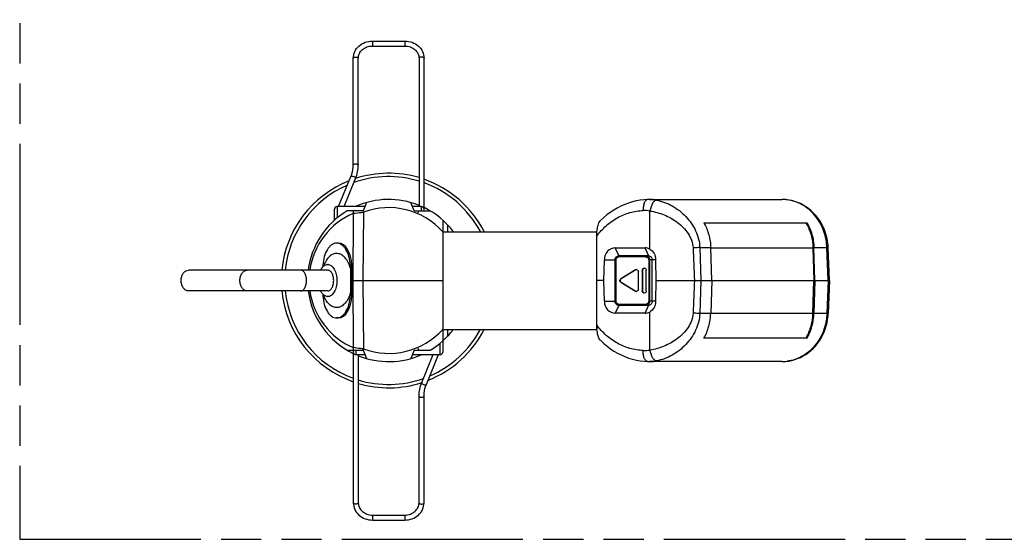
# Model space of a CAD drawing. Header units: millimetres. Extents: x 0 to 210, y 0 to 297.
# Tile 3 of 12: x 50 to 97, y 133 to 158. Entities that reach past the tile are written whole.
import ezdxf

# ---------------------------------------------------------------- set-up
doc = ezdxf.new("R2010")
doc.units = ezdxf.units.MM
doc.header["$LTSCALE"] = 19.36
doc.linetypes.add('PHANTOM', pattern=[0.8, 0.45, -0.05, 0.1, -0.05, 0.1, -0.05])
doc.layers.get('0').update_dxf_attribs({"linetype": 'CONTINUOUS'})
doc.layers.add('DEFAULT_3', color=7, linetype='PHANTOM')

msp = doc.modelspace()

# ---------------------------------------------------------------- linework, layer by layer
at = {"color": 9, "linetype": 'Continuous'}
for p, q in [((67.091, 156.653), (67.091, 156.413)), ((68.651, 156.653), (68.651, 156.413)), ((65.391, 148.69), (65.391, 148.14)), ((69.451, 148.48), (69.451, 148.69)), ((66.171, 148.357), (66.142, 145.13)), ((66.663, 148.422), (66.633, 145.13)), ((66.663, 148.422), (66.642, 148.48)), ((80.424, 146.646), (80.438, 148.474)), ((70.721, 147.48), (70.721, 147.793)), ((78.935, 146.329), (78.768, 146.703)), ((80.367, 146.329), (80.2, 146.703)), ((82.833, 146.713), (83.357, 146.713)), ((82.833, 146.713), (82.889, 145.13)), ((83.357, 146.711), (88.274, 146.711)), ((88.319, 146.713), (88.949, 146.713)), ((88.949, 146.713), (89.006, 146.715)), ((89.011, 145.13), (88.949, 146.713)), ((66.1, 145.873), (66.028, 145.873)), ((78.243, 146.13), (78.816, 146.13)), ((78.782, 144.13), (78.782, 146.13)), ((78.816, 144.13), (78.816, 146.13)), ((78.97, 146.28), (80.196, 146.28)), ((80.708, 146.13), (80.378, 146.13)), ((80.378, 146.13), (80.378, 144.13)), ((80.421, 146.13), (80.421, 144.13)), ((79.735, 145.644), (79.751, 145.644)), ((80.068, 145.63), (80.083, 145.63)), ((66.142, 145.13), (66.171, 141.904)), ((66.633, 145.13), (66.663, 141.838)), ((79.032, 145.217), (79.048, 145.217)), ((79.032, 145.044), (79.048, 145.044)), ((82.889, 145.13), (82.833, 143.548)), ((89.011, 145.13), (88.949, 143.548)), ((79.735, 144.617), (79.751, 144.617)), ((80.083, 144.63), (80.068, 144.63)), ((66.1, 144.387), (66.028, 144.387)), ((78.243, 144.13), (78.816, 144.13)), ((80.196, 143.98), (78.97, 143.98)), ((80.708, 144.13), (80.378, 144.13)), ((78.935, 143.932), (78.768, 143.558)), ((80.2, 143.558), (80.367, 143.932)), ((80.438, 141.787), (80.424, 143.614)), ((83.357, 143.548), (82.833, 143.548)), ((88.274, 143.549), (83.357, 143.549)), ((88.949, 143.548), (88.319, 143.548)), ((89.006, 143.545), (88.949, 143.548)), ((70.721, 142.468), (70.721, 142.78)), ((70.351, 141.57), (70.351, 142.121)), ((66.291, 141.78), (66.291, 141.57)), ((66.642, 141.78), (66.647, 141.795)), ((66.647, 141.795), (66.663, 141.838)), ((67.091, 133.847), (67.091, 133.607)), ((68.651, 133.847), (68.651, 133.607))]:
    msp.add_line(p, q, dxfattribs=at)
at = {"color": 7, "linetype": 'Continuous'}
for p, q in [((67.091, 156.653), (68.651, 156.653)), ((67.091, 156.413), (68.651, 156.413)), ((66.171, 150.686), (66.171, 155.827)), ((66.411, 150.686), (66.411, 155.827)), ((69.331, 155.827), (69.331, 148.69)), ((69.571, 148.48), (69.571, 155.827)), ((65.467, 148.69), (66.059, 150.128)), ((65.726, 148.69), (66.281, 150.037)), ((66.731, 148.69), (65.391, 148.69)), ((66.809, 148.883), (66.646, 148.48)), ((69.096, 148.48), (68.933, 148.883)), ((69.451, 148.69), (69.011, 148.69)), ((80.407, 149.029), (86.789, 149.029)), ((65.271, 148.037), (65.271, 148.57)), ((66.646, 148.48), (65.874, 148.48)), ((69.096, 148.48), (69.868, 148.48)), ((70.471, 148.037), (70.471, 141.69)), ((83.03, 147.905), (87.992, 147.905)), ((70.471, 147.48), (77.888, 147.48)), ((77.861, 147.48), (77.861, 142.78)), ((77.878, 147.268), (77.88, 147.48)), ((65.458, 146.93), (65.371, 146.93)), ((78.768, 146.703), (80.2, 146.703)), ((78.962, 146.33), (80.339, 146.33)), ((83.407, 145.13), (83.357, 146.713)), ((88.274, 146.711), (88.324, 145.13)), ((88.369, 145.13), (88.319, 146.713)), ((89.068, 145.13), (89.006, 146.715)), ((78.219, 145.13), (78.243, 146.13)), ((78.756, 144.13), (78.756, 146.13)), ((80.546, 144.13), (80.546, 146.13)), ((80.708, 146.13), (80.715, 145.13)), ((64.941, 145.63), (58.246, 145.63)), ((79.735, 145.644), (79.032, 145.217)), ((79.751, 145.644), (79.048, 145.217)), ((79.878, 144.704), (79.878, 145.557)), ((80.068, 145.63), (80.068, 144.63)), ((80.083, 145.63), (80.083, 144.63)), ((80.258, 144.63), (80.258, 145.63)), ((66.107, 145.13), (70.471, 145.13)), ((78.219, 145.13), (77.861, 145.13)), ((78.243, 144.13), (78.219, 145.13)), ((79.032, 145.044), (79.735, 144.617)), ((79.048, 145.044), (79.751, 144.617)), ((80.715, 145.13), (80.708, 144.13)), ((80.715, 145.13), (88.324, 145.13)), ((83.407, 145.13), (83.357, 143.548)), ((88.274, 143.549), (88.324, 145.13)), ((88.369, 145.13), (88.319, 143.548)), ((88.369, 145.13), (89.068, 145.13)), ((89.068, 145.13), (89.006, 143.545)), ((64.941, 144.63), (58.246, 144.63)), ((80.2, 143.558), (78.768, 143.558)), ((80.339, 143.93), (78.962, 143.93)), ((65.458, 143.33), (65.371, 143.33)), ((77.878, 142.993), (77.88, 142.78)), ((70.471, 142.78), (77.888, 142.78)), ((87.992, 142.355), (83.03, 142.355)), ((65.874, 141.78), (66.646, 141.78)), ((66.171, 141.78), (66.171, 134.434)), ((66.291, 141.57), (66.731, 141.57)), ((66.411, 141.57), (66.411, 134.434)), ((66.646, 141.78), (66.809, 141.378)), ((69.096, 141.78), (68.933, 141.378)), ((69.011, 141.57), (70.351, 141.57)), ((69.096, 141.78), (69.868, 141.78)), ((69.461, 140.224), (70.016, 141.57)), ((69.683, 140.132), (70.275, 141.57)), ((86.789, 141.231), (80.407, 141.231)), ((69.331, 134.434), (69.331, 139.574)), ((69.571, 134.434), (69.571, 139.574)), ((67.091, 133.847), (68.651, 133.847)), ((67.091, 133.607), (68.651, 133.607))]:
    msp.add_line(p, q, dxfattribs=at)
for points in [[(80.326, 149.028), (80.162, 149.017), (79.971, 148.994), (79.781, 148.959), (79.592, 148.913), (79.406, 148.856), (79.223, 148.788), (79.043, 148.709), (78.867, 148.619), (78.696, 148.519), (78.53, 148.409), (78.369, 148.289), (78.214, 148.159), (78.066, 148.021), (78.045, 148)], [(80.407, 149.029), (80.377, 149.029), (80.335, 149.028), (80.326, 149.028)], [(89.006, 146.715), (88.998, 146.842), (88.979, 147.002), (88.95, 147.16), (88.912, 147.316), (88.864, 147.468), (88.807, 147.617), (88.741, 147.762), (88.666, 147.901), (88.583, 148.034), (88.492, 148.161), (88.393, 148.281), (88.288, 148.394), (88.175, 148.499), (88.057, 148.595), (87.934, 148.682), (87.805, 148.76), (87.673, 148.829), (87.536, 148.888), (87.397, 148.937), (87.256, 148.975), (87.112, 149.003), (86.968, 149.021), (86.823, 149.029), (86.789, 149.029)], [(86.789, 141.231), (86.823, 141.232), (86.968, 141.239), (87.112, 141.257), (87.256, 141.285), (87.397, 141.324), (87.536, 141.373), (87.673, 141.432), (87.805, 141.5), (87.934, 141.578), (88.057, 141.666), (88.175, 141.762), (88.288, 141.866), (88.393, 141.979), (88.492, 142.099), (88.583, 142.226), (88.666, 142.36), (88.741, 142.499), (88.807, 142.643), (88.864, 142.792), (88.912, 142.945), (88.95, 143.1), (88.979, 143.259), (88.998, 143.418), (89.006, 143.545)], [(78.045, 142.261), (78.068, 142.238), (78.216, 142.1), (78.371, 141.97), (78.532, 141.85), (78.698, 141.74), (78.869, 141.64), (79.045, 141.55), (79.225, 141.471), (79.408, 141.403), (79.595, 141.346), (79.783, 141.301), (79.973, 141.266), (80.165, 141.243), (80.326, 141.233)], [(80.326, 141.233), (80.337, 141.232), (80.378, 141.231), (80.407, 141.231)]]:
    msp.add_lwpolyline(points, dxfattribs=at)
for centre, radius, start, end in [((67.871, 145.13), 5, 73.0015, 109.5229), ((67.871, 145.13), 5.161, 73.5526, 107.952), ((67.871, 145.13), 5.161, 111.5602, 174.4376), ((67.871, 145.13), 5, 113.362, 174.256), ((67.871, 145.13), 5, 28.0667, 70.1208), ((67.871, 145.13), 5.161, 27.1155, 70.7579), ((65.391, 148.57), 0.12, 90, 180), ((67.871, 145.13), 3.9, 68.0127, 114.0967), ((69.451, 148.57), 0.12, 0, 90), ((67.871, 145.13), 3.9, 120.7984, 172.6351), ((67.871, 145.13), 3.9, 37.053, 64.1526), ((85.863, 146.704), 2.399, 29.4501, 30.0552), ((80.642, 145.133), 15.946, 177.3397, 177.6338), ((50.091, 145.133), 15.954, 2.1193, 2.6602), ((79.799, 145.564), 0.0932, 112.3318, 121.2574), ((67.871, 145.13), 5.161, 185.5624, 250.7579), ((67.871, 145.13), 5, 185.744, 250.1208), ((67.871, 145.13), 3.9, 187.3679, 244.1526), ((80.642, 145.128), 15.946, 182.3662, 182.6603), ((50.091, 145.128), 15.954, 357.3398, 357.8807), ((67.871, 145.13), 5.161, 291.5602, 332.8845), ((67.871, 145.13), 5, 293.362, 331.9333), ((67.871, 145.13), 3.9, 300.7984, 322.9278), ((85.863, 143.557), 2.399, 329.9448, 330.5499), ((66.291, 141.69), 0.12, 180, 270), ((67.871, 145.13), 3.9, 248.0127, 294.097), ((70.351, 141.69), 0.12, 270, 360), ((67.871, 145.13), 5, 253.0015, 289.5229), ((67.871, 145.13), 5.161, 253.5526, 287.952)]:
    msp.add_arc(centre, radius, start, end, dxfattribs=at)
at = {"color": 9, "linetype": 'Continuous'}
for centre, radius, start, end in [((80.407, 147.1), 1.929, 79.5125, 89.9832), ((86.789, 147.105), 1.925, 88.617, 89.9963), ((86.789, 147.101), 1.928, 86.6001, 88.6169), ((86.788, 147.098), 1.931, 82.6637, 86.5998), ((67.543, 145.137), 3.5, 113.0824, 171.8976), ((67.871, 145.137), 3.5, 42.0247, 110.1868), ((117.709, 127.481), 52.758, 156.5444, 156.6962), ((80.166, 147.003), 1.496, 79.5193, 92.2717), ((67.543, 145.123), 3.5, 188.1018, 246.9177), ((67.871, 145.124), 3.5, 249.814, 317.9738), ((117.433, 162.691), 52.467, 203.3339, 203.4873), ((80.166, 143.258), 1.496, 267.7283, 280.4807), ((80.407, 143.161), 1.929, 270.0168, 280.4875), ((86.789, 143.156), 1.925, 270.0036, 271.378), ((86.789, 143.159), 1.928, 271.3782, 273.3935), ((86.788, 143.162), 1.931, 273.3938, 277.3149)]:
    msp.add_arc(centre, radius, start, end, dxfattribs=at)
at = {"color": 7, "linetype": 'Continuous'}
for centre, major_axis, ratio, start_param, end_param in [((65.441, 145.78), (0.024, 1.15), 0.573402, -1.477747, 0.012216), ((78.764, 146.12), (0.023, 0.582), 0.894526, 0.034894, 1.588234), ((78.948, 146.13), (0.18, 0.11), 0.92616, 0.9892, 1.119315), ((80.196, 146.12), (0.023, 0.582), 0.894526, -0.408587, 0.034894), ((80.531, 146.13), (0.274, -0.167), 0.400327, 2.429881, 2.559996), ((60.83, 145.13), (0.196, 9.199), 0.573402, -1.55858, -1.477747), ((60.83, 145.13), (-0.196, 9.199), 0.573402, -1.663846, -1.583012), ((65.441, 144.48), (-0.024, 1.15), 0.573402, -3.153809, -1.663846), ((78.764, 144.14), (-0.023, 0.582), 0.894526, 1.553358, 3.106699), ((78.948, 144.13), (-0.18, 0.11), 0.92616, -4.260907, -4.130792), ((80.196, 144.14), (-0.023, 0.582), 0.894526, -3.176487, -2.733006), ((80.531, 144.13), (0.274, 0.167), 0.400327, -2.559996, -2.429881)]:
    msp.add_ellipse(centre, major_axis=major_axis, ratio=ratio, start_param=start_param, end_param=end_param, dxfattribs=at)
for points, knots in [([(66.171, 155.827), (66.171, 155.936), (66.222, 156.159), (66.431, 156.433), (66.736, 156.612), (66.973, 156.653), (67.091, 156.653)], [0, 0, 0, 0, 0.239465, 0.485089, 0.739453, 1, 1, 1, 1]), ([(66.411, 155.827), (66.411, 155.902), (66.448, 156.06), (66.601, 156.254), (66.826, 156.383), (67.002, 156.413), (67.091, 156.413)], [0, 0, 0, 0, 0.228973, 0.47103, 0.730001, 1, 1, 1, 1]), ([(68.651, 156.653), (68.77, 156.653), (69.006, 156.612), (69.311, 156.433), (69.521, 156.159), (69.571, 155.936), (69.571, 155.827)], [0, 0, 0, 0, 0.260547, 0.514912, 0.760534, 1, 1, 1, 1]), ([(68.651, 156.413), (68.74, 156.413), (68.916, 156.383), (69.142, 156.254), (69.294, 156.06), (69.331, 155.902), (69.331, 155.827)], [0, 0, 0, 0, 0.269998, 0.52897, 0.771027, 1, 1, 1, 1]), ([(66.059, 150.128), (66.078, 150.173), (66.142, 150.352), (66.171, 150.544), (66.171, 150.686)], [0, 0, 0, 0, 0.25272, 1, 1, 1, 1]), ([(66.281, 150.037), (66.324, 150.14), (66.389, 150.353), (66.411, 150.576), (66.411, 150.686)], [0, 0, 0, 0, 0.501768, 1, 1, 1, 1]), ([(77.888, 147.48), (77.897, 147.582), (77.918, 147.729), (77.978, 147.903), (78.02, 147.974), (78.045, 148)], [0, 0, 0, 0, 0.558747, 0.802297, 1, 1, 1, 1]), ([(83.03, 147.905), (83.131, 147.726), (83.289, 147.337), (83.351, 146.922), (83.357, 146.713)], [0, 0, 0, 0, 0.496299, 1, 1, 1, 1]), ([(87.951, 147.883), (88.051, 147.707), (88.207, 147.325), (88.268, 146.917), (88.274, 146.711)], [0, 0, 0, 0, 0.496275, 1, 1, 1, 1]), ([(87.992, 147.905), (88.093, 147.726), (88.251, 147.337), (88.313, 146.922), (88.319, 146.713)], [0, 0, 0, 0, 0.496299, 1, 1, 1, 1]), ([(65.371, 146.93), (65.329, 146.93), (65.244, 146.916), (65.123, 146.854), (65.013, 146.755), (64.878, 146.571), (64.759, 146.273), (64.72, 146.012), (64.713, 145.873)], [0, 0, 0, 0, 0.091601, 0.189191, 0.297058, 0.417202, 0.692206, 1, 1, 1, 1]), ([(66.028, 145.873), (66.022, 146.012), (65.983, 146.273), (65.863, 146.571), (65.728, 146.755), (65.618, 146.854), (65.498, 146.916), (65.412, 146.93), (65.371, 146.93)], [0, 0, 0, 0, 0.307794, 0.582798, 0.702942, 0.810809, 0.908399, 1, 1, 1, 1]), ([(78.756, 146.13), (78.756, 146.156), (78.766, 146.207), (78.808, 146.27), (78.868, 146.313), (78.913, 146.326), (78.935, 146.329)], [0, 0, 0, 0, 0.263178, 0.52058, 0.767566, 1, 1, 1, 1]), ([(80.367, 146.329), (80.391, 146.326), (80.438, 146.314), (80.497, 146.27), (80.537, 146.206), (80.546, 146.156), (80.546, 146.13)], [0, 0, 0, 0, 0.243771, 0.486481, 0.738326, 1, 1, 1, 1]), ([(80.424, 146.646), (80.511, 146.6), (80.658, 146.44), (80.707, 146.234), (80.708, 146.13)], [0, 0, 0, 0, 0.488391, 1, 1, 1, 1]), ([(64.601, 145.631), (64.621, 145.671), (64.664, 145.745), (64.746, 145.834), (64.84, 145.892), (64.908, 145.905), (64.941, 145.905)], [0, 0, 0, 0, 0.294931, 0.55618, 0.787302, 1, 1, 1, 1]), ([(64.963, 145.906), (64.965, 145.907), (64.973, 145.912), (64.963, 145.908), (64.955, 145.906), (64.946, 145.905), (64.941, 145.905)], [0, 0, 0, 0, 0.221373, 0.303415, 0.589303, 1, 1, 1, 1]), ([(64.941, 145.905), (64.97, 145.905), (65.031, 145.894), (65.116, 145.848), (65.193, 145.774), (65.286, 145.638), (65.365, 145.42), (65.385, 145.23), (65.385, 145.13)], [0, 0, 0, 0, 0.090458, 0.187437, 0.295431, 0.416316, 0.693127, 1, 1, 1, 1]), ([(57.892, 145.13), (57.892, 145.195), (57.909, 145.32), (57.983, 145.483), (58.098, 145.6), (58.199, 145.63), (58.246, 145.63)], [0, 0, 0, 0, 0.287974, 0.555346, 0.790534, 1, 1, 1, 1]), ([(65.227, 145.13), (65.227, 145.194), (65.214, 145.317), (65.164, 145.458), (65.104, 145.546), (65.054, 145.593), (64.999, 145.623), (64.959, 145.63), (64.941, 145.63)], [0, 0, 0, 0, 0.306878, 0.583686, 0.70457, 0.812564, 0.909542, 1, 1, 1, 1]), ([(66.034, 145.723), (66.038, 145.624), (66.036, 145.426), (66.033, 145.229), (66.033, 145.13)], [0, 0, 0, 0, 0.499707, 1, 1, 1, 1]), ([(79.783, 145.657), (79.807, 145.657), (79.859, 145.635), (79.878, 145.582), (79.878, 145.557)], [0, 0, 0, 0, 0.49108, 1, 1, 1, 1]), ([(80.068, 145.63), (80.068, 145.656), (80.087, 145.708), (80.139, 145.73), (80.163, 145.73)], [0, 0, 0, 0, 0.508908, 1, 1, 1, 1]), ([(80.149, 145.725), (80.13, 145.719), (80.096, 145.692), (80.083, 145.651), (80.083, 145.63)], [0, 0, 0, 0, 0.493041, 1, 1, 1, 1]), ([(80.163, 145.73), (80.187, 145.73), (80.239, 145.708), (80.258, 145.656), (80.258, 145.63)], [0, 0, 0, 0, 0.491092, 1, 1, 1, 1]), ([(58.246, 144.63), (58.199, 144.63), (58.098, 144.661), (57.983, 144.777), (57.909, 144.941), (57.892, 145.066), (57.892, 145.13)], [0, 0, 0, 0, 0.209466, 0.444654, 0.712026, 1, 1, 1, 1]), ([(65.385, 145.13), (65.385, 145.031), (65.365, 144.841), (65.286, 144.623), (65.193, 144.487), (65.116, 144.413), (65.031, 144.366), (64.97, 144.355), (64.941, 144.355)], [0, 0, 0, 0, 0.306873, 0.583684, 0.704569, 0.812563, 0.909542, 1, 1, 1, 1]), ([(64.941, 144.63), (64.959, 144.63), (64.999, 144.637), (65.054, 144.667), (65.104, 144.715), (65.164, 144.803), (65.214, 144.944), (65.227, 145.066), (65.227, 145.13)], [0, 0, 0, 0, 0.090458, 0.187436, 0.29543, 0.416314, 0.693122, 1, 1, 1, 1]), ([(66.033, 145.13), (66.033, 145.032), (66.036, 144.834), (66.038, 144.637), (66.034, 144.538)], [0, 0, 0, 0, 0.500288, 1, 1, 1, 1]), ([(79.032, 145.044), (79.018, 145.052), (78.993, 145.079), (78.98, 145.13), (78.993, 145.182), (79.018, 145.208), (79.032, 145.217)], [0, 0, 0, 0, 0.247341, 0.5, 0.752659, 1, 1, 1, 1]), ([(79.048, 145.217), (79.033, 145.208), (79.009, 145.182), (78.996, 145.13), (79.009, 145.079), (79.033, 145.052), (79.048, 145.044)], [0, 0, 0, 0, 0.247341, 0.5, 0.752659, 1, 1, 1, 1]), ([(64.941, 144.355), (64.908, 144.355), (64.84, 144.369), (64.746, 144.426), (64.664, 144.516), (64.621, 144.589), (64.601, 144.63)], [0, 0, 0, 0, 0.212698, 0.44382, 0.705069, 1, 1, 1, 1]), ([(79.878, 144.704), (79.878, 144.678), (79.859, 144.626), (79.807, 144.603), (79.783, 144.604)], [0, 0, 0, 0, 0.50892, 1, 1, 1, 1]), ([(80.163, 144.53), (80.139, 144.53), (80.087, 144.553), (80.068, 144.605), (80.068, 144.63)], [0, 0, 0, 0, 0.491092, 1, 1, 1, 1]), ([(80.083, 144.63), (80.083, 144.607), (80.099, 144.561), (80.142, 144.535), (80.164, 144.532)], [0, 0, 0, 0, 0.508032, 1, 1, 1, 1]), ([(80.258, 144.63), (80.258, 144.605), (80.239, 144.553), (80.187, 144.53), (80.163, 144.53)], [0, 0, 0, 0, 0.508908, 1, 1, 1, 1]), ([(64.713, 144.387), (64.72, 144.249), (64.759, 143.987), (64.878, 143.689), (65.013, 143.506), (65.123, 143.407), (65.244, 143.345), (65.329, 143.33), (65.371, 143.33)], [0, 0, 0, 0, 0.307794, 0.582798, 0.702942, 0.810809, 0.908399, 1, 1, 1, 1]), ([(64.941, 144.355), (64.944, 144.355), (64.951, 144.355), (64.961, 144.353), (64.965, 144.353), (64.97, 144.35), (64.97, 144.35)], [0, 0, 0, 0, 0.38719, 0.70405, 0.922158, 1, 1, 1, 1]), ([(65.371, 143.33), (65.412, 143.33), (65.498, 143.345), (65.618, 143.407), (65.728, 143.506), (65.863, 143.689), (65.983, 143.987), (66.022, 144.249), (66.028, 144.387)], [0, 0, 0, 0, 0.091601, 0.189191, 0.297058, 0.417202, 0.692206, 1, 1, 1, 1]), ([(78.935, 143.932), (78.913, 143.935), (78.868, 143.948), (78.808, 143.99), (78.766, 144.054), (78.756, 144.105), (78.756, 144.13)], [0, 0, 0, 0, 0.232435, 0.479419, 0.736819, 1, 1, 1, 1]), ([(80.546, 144.13), (80.546, 144.105), (80.537, 144.054), (80.497, 143.99), (80.438, 143.947), (80.391, 143.935), (80.367, 143.932)], [0, 0, 0, 0, 0.261674, 0.513519, 0.756229, 1, 1, 1, 1]), ([(80.708, 144.13), (80.707, 144.026), (80.658, 143.82), (80.511, 143.661), (80.424, 143.614)], [0, 0, 0, 0, 0.511612, 1, 1, 1, 1]), ([(83.03, 142.355), (83.131, 142.535), (83.289, 142.924), (83.351, 143.339), (83.357, 143.548)], [0, 0, 0, 0, 0.496299, 1, 1, 1, 1]), ([(87.951, 142.377), (88.051, 142.554), (88.207, 142.936), (88.268, 143.344), (88.274, 143.549)], [0, 0, 0, 0, 0.496275, 1, 1, 1, 1]), ([(87.992, 142.355), (88.093, 142.535), (88.251, 142.924), (88.313, 143.339), (88.319, 143.548)], [0, 0, 0, 0, 0.496299, 1, 1, 1, 1]), ([(78.045, 142.261), (78.02, 142.286), (77.978, 142.358), (77.918, 142.531), (77.897, 142.678), (77.888, 142.78)], [0, 0, 0, 0, 0.197703, 0.441252, 1, 1, 1, 1]), ([(69.331, 139.574), (69.331, 139.685), (69.353, 139.907), (69.418, 140.121), (69.461, 140.224)], [0, 0, 0, 0, 0.498232, 1, 1, 1, 1]), ([(69.571, 139.574), (69.571, 139.622), (69.58, 139.812), (69.628, 140), (69.683, 140.132)], [0, 0, 0, 0, 0.249031, 1, 1, 1, 1]), ([(66.171, 134.434), (66.171, 134.325), (66.222, 134.101), (66.431, 133.827), (66.736, 133.648), (66.973, 133.607), (67.091, 133.607)], [0, 0, 0, 0, 0.239465, 0.485089, 0.739453, 1, 1, 1, 1]), ([(66.411, 134.434), (66.411, 134.358), (66.448, 134.201), (66.601, 134.006), (66.826, 133.877), (67.002, 133.847), (67.091, 133.847)], [0, 0, 0, 0, 0.228973, 0.47103, 0.730001, 1, 1, 1, 1]), ([(68.651, 133.847), (68.74, 133.847), (68.916, 133.877), (69.142, 134.006), (69.294, 134.201), (69.331, 134.358), (69.331, 134.434)], [0, 0, 0, 0, 0.269998, 0.52897, 0.771027, 1, 1, 1, 1]), ([(68.651, 133.607), (68.77, 133.607), (69.006, 133.648), (69.311, 133.827), (69.521, 134.101), (69.571, 134.325), (69.571, 134.434)], [0, 0, 0, 0, 0.260547, 0.514912, 0.760534, 1, 1, 1, 1])]:
    msp.add_open_spline(points, degree=3, knots=knots, dxfattribs=at)
at = {"color": 9, "linetype": 'Continuous'}
for points, knots in [([(66.171, 155.827), (66.171, 155.845), (66.203, 155.869), (66.246, 155.88), (66.291, 155.885), (66.336, 155.88), (66.379, 155.869), (66.411, 155.845), (66.411, 155.827)], [0, 0, 0, 0, 0.189669, 0.335337, 0.5, 0.664663, 0.810331, 1, 1, 1, 1]), ([(69.571, 155.827), (69.571, 155.845), (69.539, 155.869), (69.496, 155.88), (69.451, 155.885), (69.406, 155.88), (69.363, 155.869), (69.331, 155.845), (69.331, 155.827)], [0, 0, 0, 0, 0.189669, 0.335337, 0.5, 0.664663, 0.810331, 1, 1, 1, 1]), ([(66.171, 150.686), (66.171, 150.704), (66.203, 150.728), (66.246, 150.74), (66.291, 150.744), (66.336, 150.74), (66.379, 150.728), (66.411, 150.704), (66.411, 150.686)], [0, 0, 0, 0, 0.189669, 0.335337, 0.5, 0.664663, 0.810331, 1, 1, 1, 1]), ([(66.059, 150.128), (66.064, 150.14), (66.09, 150.15), (66.122, 150.15), (66.168, 150.142), (66.22, 150.12), (66.258, 150.092), (66.271, 150.076)], [0, 0, 0, 0, 0.161071, 0.281677, 0.424309, 0.734076, 1, 1, 1, 1]), ([(66.271, 150.076), (66.273, 150.073), (66.279, 150.064), (66.283, 150.054), (66.283, 150.046)], [0, 0, 0, 0, 0.292381, 1, 1, 1, 1]), ([(80.326, 149.028), (80.31, 149.027), (80.277, 149.018), (80.233, 148.984), (80.195, 148.933), (80.148, 148.839), (80.112, 148.691), (80.105, 148.565), (80.106, 148.498)], [0, 0, 0, 0, 0.076296, 0.162559, 0.26476, 0.384747, 0.672023, 1, 1, 1, 1]), ([(80.758, 148.997), (80.723, 148.997), (80.666, 148.968), (80.608, 148.908), (80.543, 148.816), (80.48, 148.67), (80.449, 148.542), (80.438, 148.474)], [0, 0, 0, 0, 0.162799, 0.268616, 0.391657, 0.680146, 1, 1, 1, 1]), ([(80.758, 148.997), (81.018, 148.949), (81.533, 148.751), (82.079, 148.326), (82.433, 147.894), (82.645, 147.529), (82.788, 147.132), (82.828, 146.853), (82.833, 146.713)], [0, 0, 0, 0, 0.240014, 0.491806, 0.618917, 0.74598, 0.872986, 1, 1, 1, 1]), ([(88.949, 146.713), (88.939, 146.995), (88.829, 147.552), (88.416, 148.279), (87.894, 148.724), (87.414, 148.939), (87.162, 148.997), (87.035, 149.014)], [0, 0, 0, 0, 0.261083, 0.516048, 0.761594, 0.881559, 1, 1, 1, 1]), ([(66.173, 148.48), (66.171, 148.47), (66.166, 148.429), (66.167, 148.388), (66.171, 148.357)], [0, 0, 0, 0, 0.244805, 1, 1, 1, 1]), ([(66.171, 148.357), (66.203, 148.362), (66.367, 148.386), (66.531, 148.407), (66.663, 148.422)], [0, 0, 0, 0, 0.196026, 1, 1, 1, 1]), ([(77.878, 147.268), (78.012, 147.45), (78.315, 147.783), (78.86, 148.169), (79.465, 148.42), (79.894, 148.489), (80.106, 148.498)], [0, 0, 0, 0, 0.257906, 0.509838, 0.756598, 1, 1, 1, 1]), ([(80.438, 148.474), (80.67, 148.441), (81.138, 148.312), (81.669, 148.012), (82.04, 147.686), (82.277, 147.4), (82.451, 147.072), (82.503, 146.827), (82.508, 146.704)], [0, 0, 0, 0, 0.24107, 0.493788, 0.620651, 0.747081, 0.873397, 1, 1, 1, 1]), ([(66.034, 145.723), (66.006, 145.819), (65.937, 145.998), (65.791, 146.223), (65.611, 146.377), (65.406, 146.445), (65.195, 146.41), (65.006, 146.282), (64.848, 146.078), (64.771, 145.912), (64.739, 145.82)], [0, 0, 0, 0, 0.154128, 0.290044, 0.406885, 0.509831, 0.610532, 0.721911, 0.851434, 1, 1, 1, 1]), ([(78.782, 146.13), (78.782, 146.157), (78.793, 146.21), (78.839, 146.277), (78.907, 146.32), (78.959, 146.33), (78.985, 146.33)], [0, 0, 0, 0, 0.252898, 0.503999, 0.752752, 1, 1, 1, 1]), ([(78.974, 146.316), (78.973, 146.313), (78.971, 146.302), (78.97, 146.29), (78.97, 146.28)], [0, 0, 0, 0, 0.218772, 1, 1, 1, 1]), ([(78.985, 146.33), (78.984, 146.33), (78.978, 146.328), (78.976, 146.321), (78.974, 146.316)], [0, 0, 0, 0, 0.166783, 1, 1, 1, 1]), ([(80.212, 146.33), (80.209, 146.33), (80.204, 146.325), (80.198, 146.308), (80.196, 146.292), (80.196, 146.28)], [0, 0, 0, 0, 0.128937, 0.347599, 1, 1, 1, 1]), ([(80.212, 146.33), (80.237, 146.33), (80.289, 146.321), (80.358, 146.28), (80.409, 146.214), (80.421, 146.158), (80.421, 146.13)], [0, 0, 0, 0, 0.239525, 0.484131, 0.73787, 1, 1, 1, 1]), ([(82.833, 146.713), (82.813, 146.713), (82.705, 146.71), (82.597, 146.707), (82.508, 146.704)], [0, 0, 0, 0, 0.179689, 1, 1, 1, 1]), ([(78.816, 146.13), (78.816, 146.15), (78.825, 146.191), (78.86, 146.241), (78.911, 146.273), (78.95, 146.28), (78.97, 146.28)], [0, 0, 0, 0, 0.255758, 0.507849, 0.75535, 1, 1, 1, 1]), ([(80.196, 146.28), (80.217, 146.28), (80.26, 146.274), (80.319, 146.246), (80.366, 146.197), (80.378, 146.152), (80.378, 146.13)], [0, 0, 0, 0, 0.245906, 0.493557, 0.744836, 1, 1, 1, 1]), ([(60.72, 145.13), (60.72, 145.195), (60.737, 145.32), (60.811, 145.483), (60.927, 145.6), (61.027, 145.63), (61.074, 145.63)], [0, 0, 0, 0, 0.287974, 0.555346, 0.790534, 1, 1, 1, 1]), ([(63.922, 145.13), (63.922, 145.194), (63.909, 145.317), (63.858, 145.458), (63.798, 145.546), (63.749, 145.593), (63.694, 145.623), (63.654, 145.63), (63.635, 145.63)], [0, 0, 0, 0, 0.306873, 0.583684, 0.704569, 0.812563, 0.909542, 1, 1, 1, 1]), ([(61.074, 144.63), (61.027, 144.63), (60.927, 144.661), (60.811, 144.777), (60.737, 144.941), (60.72, 145.066), (60.72, 145.13)], [0, 0, 0, 0, 0.209466, 0.444654, 0.712026, 1, 1, 1, 1]), ([(63.635, 144.63), (63.654, 144.63), (63.694, 144.637), (63.749, 144.667), (63.798, 144.715), (63.858, 144.803), (63.909, 144.944), (63.922, 145.066), (63.922, 145.13)], [0, 0, 0, 0, 0.090458, 0.187437, 0.295431, 0.416316, 0.693127, 1, 1, 1, 1]), ([(66.034, 144.538), (66.006, 144.441), (65.937, 144.263), (65.791, 144.038), (65.611, 143.883), (65.406, 143.815), (65.195, 143.85), (65.006, 143.979), (64.848, 144.182), (64.771, 144.349), (64.739, 144.44)], [0, 0, 0, 0, 0.154128, 0.290044, 0.406885, 0.509831, 0.610532, 0.721911, 0.851434, 1, 1, 1, 1]), ([(78.985, 143.93), (78.959, 143.93), (78.907, 143.94), (78.839, 143.984), (78.793, 144.05), (78.782, 144.104), (78.782, 144.13)], [0, 0, 0, 0, 0.247383, 0.496207, 0.747215, 1, 1, 1, 1]), ([(78.97, 143.98), (78.95, 143.98), (78.911, 143.988), (78.86, 144.02), (78.825, 144.07), (78.816, 144.11), (78.816, 144.13)], [0, 0, 0, 0, 0.244788, 0.492368, 0.744368, 1, 1, 1, 1]), ([(78.974, 143.945), (78.973, 143.947), (78.971, 143.959), (78.97, 143.971), (78.97, 143.98)], [0, 0, 0, 0, 0.218773, 1, 1, 1, 1]), ([(78.985, 143.93), (78.984, 143.93), (78.978, 143.933), (78.976, 143.94), (78.974, 143.945)], [0, 0, 0, 0, 0.166781, 1, 1, 1, 1]), ([(80.378, 144.13), (80.378, 144.108), (80.366, 144.064), (80.319, 144.015), (80.26, 143.986), (80.217, 143.98), (80.196, 143.98)], [0, 0, 0, 0, 0.255531, 0.506997, 0.754485, 1, 1, 1, 1]), ([(80.212, 143.93), (80.209, 143.93), (80.204, 143.935), (80.198, 143.952), (80.196, 143.968), (80.196, 143.98)], [0, 0, 0, 0, 0.128936, 0.347599, 1, 1, 1, 1]), ([(80.421, 144.13), (80.421, 144.102), (80.409, 144.047), (80.358, 143.98), (80.289, 143.939), (80.237, 143.93), (80.212, 143.93)], [0, 0, 0, 0, 0.262466, 0.516418, 0.76088, 1, 1, 1, 1]), ([(82.508, 143.557), (82.503, 143.434), (82.451, 143.189), (82.277, 142.86), (82.04, 142.574), (81.669, 142.249), (81.138, 141.948), (80.67, 141.819), (80.438, 141.787)], [0, 0, 0, 0, 0.126599, 0.252927, 0.37937, 0.506233, 0.758936, 1, 1, 1, 1]), ([(82.833, 143.548), (82.828, 143.408), (82.788, 143.128), (82.645, 142.731), (82.433, 142.367), (82.079, 141.935), (81.533, 141.51), (81.018, 141.312), (80.758, 141.263)], [0, 0, 0, 0, 0.127012, 0.254025, 0.381101, 0.508215, 0.759991, 1, 1, 1, 1]), ([(82.833, 143.548), (82.813, 143.548), (82.705, 143.551), (82.597, 143.554), (82.508, 143.557)], [0, 0, 0, 0, 0.179689, 1, 1, 1, 1]), ([(88.949, 143.548), (88.939, 143.266), (88.829, 142.708), (88.415, 141.981), (87.893, 141.536), (87.414, 141.322), (87.161, 141.263), (87.034, 141.247)], [0, 0, 0, 0, 0.261086, 0.516051, 0.761596, 0.88156, 1, 1, 1, 1]), ([(80.106, 141.763), (79.894, 141.772), (79.465, 141.84), (78.86, 142.091), (78.315, 142.478), (78.012, 142.811), (77.878, 142.993)], [0, 0, 0, 0, 0.243391, 0.490154, 0.742087, 1, 1, 1, 1]), ([(66.171, 141.904), (66.17, 141.893), (66.166, 141.852), (66.168, 141.811), (66.173, 141.78)], [0, 0, 0, 0, 0.255213, 1, 1, 1, 1]), ([(66.663, 141.838), (66.616, 141.844), (66.451, 141.864), (66.287, 141.886), (66.171, 141.904)], [0, 0, 0, 0, 0.289292, 1, 1, 1, 1]), ([(80.326, 141.233), (80.31, 141.234), (80.277, 141.243), (80.233, 141.276), (80.195, 141.327), (80.148, 141.421), (80.112, 141.569), (80.105, 141.696), (80.106, 141.763)], [0, 0, 0, 0, 0.076296, 0.162559, 0.26476, 0.384747, 0.672023, 1, 1, 1, 1]), ([(80.758, 141.263), (80.723, 141.263), (80.666, 141.292), (80.608, 141.353), (80.543, 141.445), (80.48, 141.59), (80.449, 141.719), (80.438, 141.787)], [0, 0, 0, 0, 0.162799, 0.268616, 0.391657, 0.680146, 1, 1, 1, 1]), ([(69.46, 140.206), (69.46, 140.204), (69.463, 140.198), (69.466, 140.192), (69.469, 140.188)], [0, 0, 0, 0, 0.226884, 1, 1, 1, 1]), ([(69.469, 140.188), (69.481, 140.171), (69.519, 140.142), (69.572, 140.119), (69.618, 140.111), (69.652, 140.11), (69.678, 140.12), (69.683, 140.132)], [0, 0, 0, 0, 0.261283, 0.571749, 0.715811, 0.83783, 1, 1, 1, 1]), ([(69.331, 139.574), (69.331, 139.556), (69.363, 139.532), (69.406, 139.521), (69.451, 139.516), (69.496, 139.521), (69.539, 139.532), (69.571, 139.556), (69.571, 139.574)], [0, 0, 0, 0, 0.189668, 0.335335, 0.5, 0.664665, 0.810332, 1, 1, 1, 1]), ([(66.411, 134.434), (66.411, 134.416), (66.379, 134.392), (66.336, 134.38), (66.291, 134.376), (66.246, 134.38), (66.203, 134.392), (66.171, 134.416), (66.171, 134.434)], [0, 0, 0, 0, 0.189668, 0.335335, 0.5, 0.664665, 0.810332, 1, 1, 1, 1]), ([(69.331, 134.434), (69.331, 134.416), (69.363, 134.392), (69.406, 134.38), (69.451, 134.376), (69.496, 134.38), (69.539, 134.392), (69.571, 134.416), (69.571, 134.434)], [0, 0, 0, 0, 0.189668, 0.335335, 0.5, 0.664665, 0.810332, 1, 1, 1, 1])]:
    msp.add_open_spline(points, degree=3, knots=knots, dxfattribs=at)
for points in [[(66.283, 150.046), (66.283, 150.043), (66.283, 150.04), (66.281, 150.037)], [(82.508, 146.704), (82.531, 146.179), (82.553, 145.655), (82.576, 145.13)], [(82.576, 145.13), (82.553, 144.606), (82.531, 144.081), (82.508, 143.557)], [(69.461, 140.224), (69.459, 140.221), (69.459, 140.218), (69.459, 140.214)], [(69.459, 140.214), (69.459, 140.212), (69.459, 140.209), (69.46, 140.206)]]:
    msp.add_open_spline(points, degree=3, dxfattribs=at)
at = {"color": 7, "linetype": 'Continuous'}
for points in [[(77.878, 147.268), (77.878, 147.339), (77.882, 147.41), (77.888, 147.48)], [(79.735, 145.644), (79.749, 145.652), (79.766, 145.657), (79.783, 145.657)], [(79.79, 145.657), (79.781, 145.656), (79.772, 145.654), (79.764, 145.65)], [(79.783, 144.604), (79.766, 144.604), (79.749, 144.608), (79.735, 144.617)], [(79.751, 144.617), (79.763, 144.61), (79.777, 144.605), (79.791, 144.604)], [(77.888, 142.78), (77.882, 142.851), (77.878, 142.922), (77.878, 142.993)]]:
    msp.add_open_spline(points, degree=3, dxfattribs=at)
at = {"layer": 'DEFAULT_3', "color": 91, "linetype": 'PHANTOM', "true_color": 0x80ff80}
for p, q in [((50.129, 182.68), (50.129, 132.68)), ((50.129, 132.68), (150.129, 132.68))]:
    msp.add_line(p, q, dxfattribs=at)

doc.saveas('drawing.dxf')
